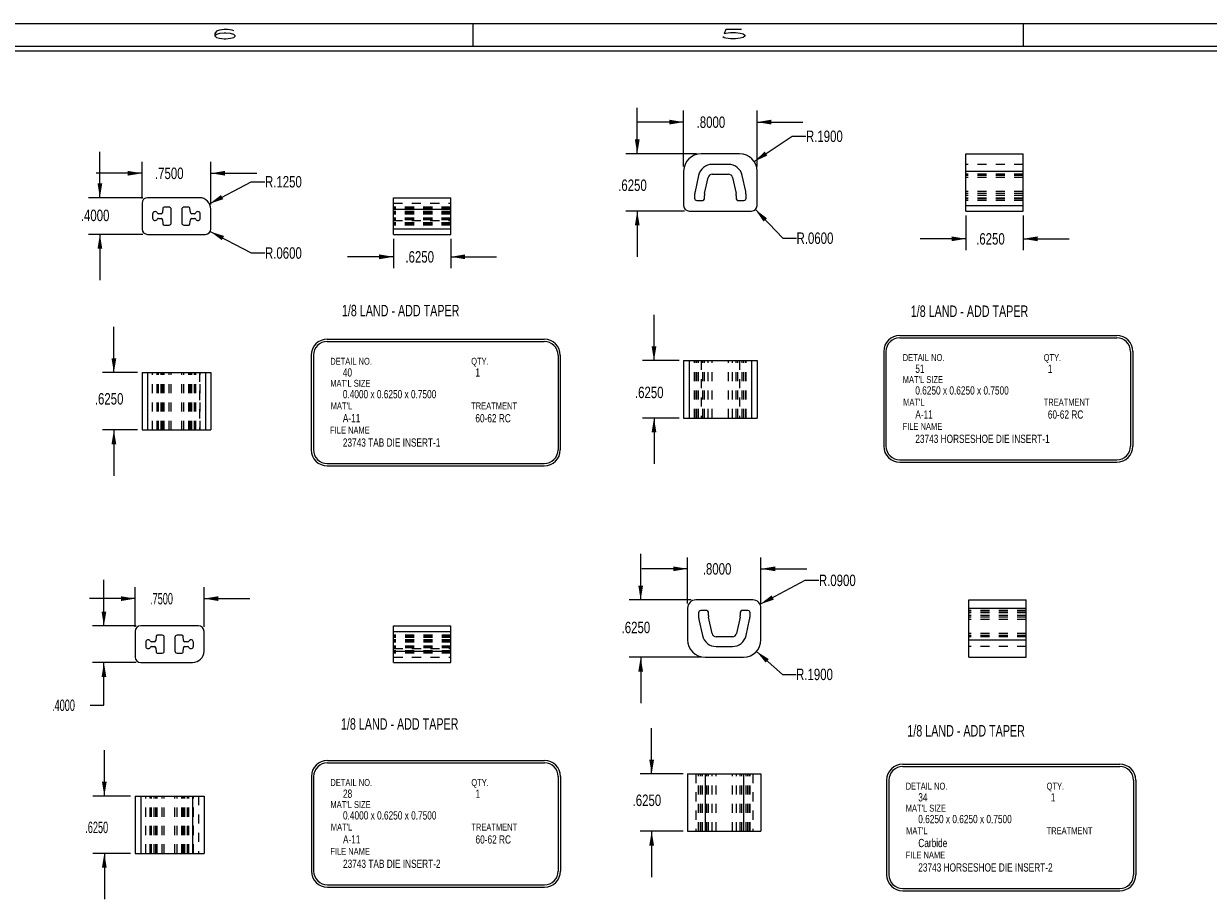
# Model space of a CAD drawing. Header units: inches. Extents: x 1802 to 2468, y -208 to -72.
# Tile 241 of 256: x 2032 to 2045, y -194 to -185. Entities that reach past the tile are written whole.
import ezdxf

# ---------------------------------------------------------------- set-up
doc = ezdxf.new("R2010")
doc.units = ezdxf.units.IN
doc.header["$LTSCALE"] = 0.5
doc.header["$MEASUREMENT"] = 0
doc.linetypes.add('HIDDEN', pattern=[0.225, 0.15, -0.075])
for name, color, linetype in [('SID-M-D', 42, 'Continuous'), ('SID-M-H', 4, 'HIDDEN'), ('SID-M-M', 233, 'Continuous'), ('SID-M-S', 105, 'Continuous')]:
    doc.layers.add(name, color=color, linetype=linetype)
doc.styles.add('R', font='ROMAND.SHX')
doc.styles.add('SLDTEXTSTYLE0', font='TXT', dxfattribs={"width": 0.595745})
doc.styles.add('SLDTEXTSTYLE1', font='TXT', dxfattribs={"width": 0.744681})

# ---------------------------------------------------------------- blocks, each defined once
blk = doc.blocks.new('*U9')
at = {"layer": 'SID-M-S'}
for p, q in [((0, 22.55), (-34, 22.55)), ((-29, 22.55), (-29, 22.3)), ((-23, 22.55), (-23, 22.3)), ((0, 22.3), (-34, 22.3)), ((0, 22.25), (-34, 22.25))]:
    blk.add_line(p, q, dxfattribs=at)
at = {"layer": 'SID-M-D', "style": 'R', "width": 4}
for s, p in [('6', (-31.882, 22.386)), ('5', (-26.327, 22.386))]:
    blk.add_text(s, height=0.1, dxfattribs=at).set_placement(p)

msp = doc.modelspace()

# ---------------------------------------------------------------- linework, layer by layer
at = {"layer": 'SID-M-D'}
for p, q in [((2038.73973, -185.96406), (2038.73973, -185.46406)), ((2039.24574, -186.10406), (2039.24574, -185.49471)), ((2040.04574, -186.10406), (2040.04574, -185.49471)), ((2039.24574, -185.61971), (2038.74574, -185.61971)), ((2040.04574, -185.61971), (2040.54574, -185.61971)), ((2040.01399, -186.04891), (2040.42892, -185.77319)), ((2040.42892, -185.77319), (2040.57892, -185.77319)), ((2032.88117, -186.44347), (2032.88117, -185.94347)), ((2039.38574, -185.96406), (2038.61473, -185.96406)), ((2033.34095, -186.45347), (2033.34095, -186.05216)), ((2034.09095, -186.51847), (2034.09095, -186.05216)), ((2033.34095, -186.17716), (2032.84095, -186.17716)), ((2034.09095, -186.17716), (2034.59095, -186.17716)), ((2034.07639, -186.50992), (2034.53117, -186.26881)), ((2034.53117, -186.26881), (2034.68117, -186.26881)), ((2033.35095, -186.44347), (2032.75617, -186.44347)), ((2039.25574, -186.58906), (2038.61473, -186.58906)), ((2038.73973, -186.58906), (2038.73973, -187.08906)), ((2040.02729, -186.57234), (2040.3266, -186.88413)), ((2042.32342, -186.63906), (2042.32342, -187.01643)), ((2042.94842, -186.63906), (2042.94842, -187.01643)), ((2033.35095, -186.84347), (2032.75617, -186.84347)), ((2032.88117, -186.84347), (2032.88117, -187.34347)), ((2034.0841, -186.81132), (2034.53117, -187.04561)), ((2036.08203, -186.89347), (2036.08203, -187.2126)), ((2036.70703, -186.89347), (2036.70703, -187.2126)), ((2040.3266, -186.88413), (2040.4766, -186.88413)), ((2042.32342, -186.89143), (2041.82342, -186.89143)), ((2042.94842, -186.89143), (2043.44842, -186.89143)), ((2034.53117, -187.04561), (2034.68117, -187.04561)), ((2036.08203, -187.0876), (2035.58203, -187.0876)), ((2036.70703, -187.0876), (2037.20703, -187.0876)), ((2038.92245, -188.21954), (2038.92245, -187.71954)), ((2033.03397, -188.34918), (2033.03397, -187.84918)), ((2039.19574, -188.21954), (2038.79745, -188.21954)), ((2033.29095, -188.34918), (2032.90897, -188.34918)), ((2039.19574, -188.84454), (2038.79745, -188.84454)), ((2038.92245, -188.84454), (2038.92245, -189.34454)), ((2033.29095, -188.97418), (2032.90897, -188.97418)), ((2033.03397, -188.97418), (2033.03397, -189.47418)), ((2038.77705, -190.82675), (2038.77705, -190.32675)), ((2039.28874, -190.86675), (2039.28874, -190.36329)), ((2040.08874, -190.86675), (2040.08874, -190.36329)), ((2039.28874, -190.48829), (2038.78874, -190.48829)), ((2040.08874, -190.48829), (2040.58874, -190.48829)), ((2032.92547, -191.10995), (2032.92547, -190.60995)), ((2040.07824, -190.87456), (2040.57011, -190.61353)), ((2040.57011, -190.61353), (2040.72011, -190.61353)), ((2033.26638, -191.11995), (2033.26638, -190.68819)), ((2034.01638, -191.11995), (2034.01638, -190.68819)), ((2033.26638, -190.81319), (2032.76638, -190.81319)), ((2034.01638, -190.81319), (2034.51638, -190.81319)), ((2039.32874, -190.82675), (2038.65205, -190.82675)), ((2033.27638, -191.10995), (2032.80047, -191.10995)), ((2040.04061, -191.38813), (2040.32167, -191.6385)), ((2033.27638, -191.50995), (2032.80047, -191.50995)), ((2032.92547, -191.97502), (2032.92547, -191.50995)), ((2039.42874, -191.45175), (2038.65205, -191.45175)), ((2038.77705, -191.45175), (2038.77705, -191.95175)), ((2040.32167, -191.6385), (2040.47167, -191.6385)), ((2032.77547, -191.97502), (2032.92547, -191.97502)), ((2038.89685, -192.72375), (2038.89685, -192.22375)), ((2032.9298, -192.96541), (2032.9298, -192.46541)), ((2039.23874, -192.72375), (2038.77185, -192.72375)), ((2033.21638, -192.96541), (2032.8048, -192.96541)), ((2039.23874, -193.34875), (2038.77185, -193.34875)), ((2038.89685, -193.34875), (2038.89685, -193.84875)), ((2033.21638, -193.59041), (2032.8048, -193.59041)), ((2032.9298, -193.59041), (2032.9298, -194.09041))]:
    msp.add_line(p, q, dxfattribs=at)
for points in [[(2039.24574, -185.61971), (2039.08974, -185.59371), (2039.08974, -185.64571)], [(2040.04574, -185.61971), (2040.20174, -185.64571), (2040.20174, -185.59371)], [(2038.73973, -185.96406), (2038.76573, -185.80806), (2038.71373, -185.80806)], [(2040.01399, -186.04891), (2040.15831, -185.98422), (2040.12953, -185.94091)], [(2033.34095, -186.17716), (2033.18495, -186.15116), (2033.18495, -186.20316)], [(2034.09095, -186.17716), (2034.24695, -186.20316), (2034.24695, -186.15116)], [(2032.88117, -186.44347), (2032.90717, -186.28747), (2032.85517, -186.28747)], [(2034.07639, -186.50992), (2034.2264, -186.45982), (2034.20204, -186.41387)], [(2038.73973, -186.58906), (2038.71373, -186.74506), (2038.76573, -186.74506)], [(2040.02729, -186.57234), (2040.11657, -186.70289), (2040.15408, -186.66687)], [(2032.88117, -186.84347), (2032.85517, -186.99947), (2032.90717, -186.99947)], [(2034.0841, -186.81132), (2034.21021, -186.90676), (2034.23434, -186.8607)], [(2042.32342, -186.89143), (2042.16742, -186.86543), (2042.16742, -186.91743)], [(2042.94842, -186.89143), (2043.10442, -186.91743), (2043.10442, -186.86543)], [(2036.08203, -187.0876), (2035.92603, -187.0616), (2035.92603, -187.1136)], [(2036.70703, -187.0876), (2036.86303, -187.1136), (2036.86303, -187.0616)], [(2038.92245, -188.21954), (2038.94845, -188.06354), (2038.89645, -188.06354)], [(2033.03397, -188.34918), (2033.05997, -188.19318), (2033.00797, -188.19318)], [(2038.92245, -188.84454), (2038.89645, -189.00054), (2038.94845, -189.00054)], [(2033.03397, -188.97418), (2033.00797, -189.13018), (2033.05997, -189.13018)], [(2039.28874, -190.48829), (2039.13274, -190.46229), (2039.13274, -190.51429)], [(2040.08874, -190.48829), (2040.24474, -190.51429), (2040.24474, -190.46229)], [(2038.77705, -190.82675), (2038.80305, -190.67075), (2038.75105, -190.67075)], [(2033.26638, -190.81319), (2033.11038, -190.78719), (2033.11038, -190.83919)], [(2034.01638, -190.81319), (2034.17238, -190.83919), (2034.17238, -190.78719)], [(2040.07824, -190.87456), (2040.22823, -190.8244), (2040.20385, -190.77847)], [(2032.92547, -191.10995), (2032.95147, -190.95395), (2032.89947, -190.95395)], [(2040.04061, -191.38813), (2040.1398, -191.51131), (2040.17439, -191.47249)], [(2032.92547, -191.50995), (2032.89947, -191.66595), (2032.95147, -191.66595)], [(2038.77705, -191.45175), (2038.75105, -191.60775), (2038.80305, -191.60775)], [(2038.89685, -192.72375), (2038.92285, -192.56775), (2038.87085, -192.56775)], [(2032.9298, -192.96541), (2032.9558, -192.80941), (2032.9038, -192.80941)], [(2038.89685, -193.34875), (2038.87085, -193.50475), (2038.92285, -193.50475)], [(2032.9298, -193.59041), (2032.9038, -193.74641), (2032.9558, -193.74641)]]:
    msp.add_solid(points, dxfattribs=at)
at = {"layer": 'SID-M-H'}
for p, q in [((2042.94842, -186.08046), (2042.32342, -186.08046)), ((2042.32342, -186.15406), (2042.94842, -186.15406)), ((2042.94842, -186.18766), (2042.32342, -186.18766)), ((2042.94842, -186.20078), (2042.32342, -186.20078)), ((2042.94842, -186.20078), (2042.32342, -186.20078)), ((2042.94842, -186.22357), (2042.32342, -186.22357)), ((2042.94842, -186.22357), (2042.32342, -186.22357)), ((2042.94842, -186.37659), (2042.32342, -186.37659)), ((2042.94842, -186.37659), (2042.32342, -186.37659)), ((2042.94842, -186.39938), (2042.32342, -186.39938)), ((2042.94842, -186.39938), (2042.32342, -186.39938)), ((2042.94842, -186.41955), (2042.32342, -186.41955)), ((2042.94842, -186.41955), (2042.32342, -186.41955)), ((2042.94842, -186.41955), (2042.32342, -186.41955)), ((2042.94842, -186.41955), (2042.32342, -186.41955)), ((2042.94842, -186.44906), (2042.32342, -186.44906)), ((2042.94842, -186.44906), (2042.32342, -186.44906)), ((2042.94842, -186.45406), (2042.32342, -186.45406)), ((2042.94842, -186.45406), (2042.32342, -186.45406)), ((2042.94842, -186.47266), (2042.32342, -186.47266)), ((2036.08203, -186.50347), (2036.70703, -186.50347)), ((2036.70703, -186.54587), (2036.08203, -186.54587)), ((2036.70703, -186.55828), (2036.08203, -186.55828)), ((2036.70703, -186.55828), (2036.08203, -186.55828)), ((2036.70703, -186.56947), (2036.08203, -186.56947)), ((2036.70703, -186.56947), (2036.08203, -186.56947)), ((2036.70703, -186.59494), (2036.08203, -186.59494)), ((2036.70703, -186.6029), (2036.08203, -186.6029)), ((2036.70703, -186.6029), (2036.08203, -186.6029)), ((2036.70703, -186.60898), (2036.08203, -186.60898)), ((2036.70703, -186.60898), (2036.08203, -186.60898)), ((2036.70703, -186.61758), (2036.08203, -186.61758)), ((2036.70703, -186.62118), (2036.08203, -186.62118)), ((2036.70703, -186.62118), (2036.08203, -186.62118)), ((2042.32342, -186.52906), (2042.94842, -186.52906)), ((2036.70703, -186.66576), (2036.08203, -186.66576)), ((2036.70703, -186.66576), (2036.08203, -186.66576)), ((2036.70703, -186.66936), (2036.08203, -186.66936)), ((2036.70703, -186.67796), (2036.08203, -186.67796)), ((2036.70703, -186.67796), (2036.08203, -186.67796)), ((2036.70703, -186.68404), (2036.08203, -186.68404)), ((2036.70703, -186.68404), (2036.08203, -186.68404)), ((2036.08203, -186.69199), (2036.70703, -186.69199)), ((2036.70703, -186.71747), (2036.08203, -186.71747)), ((2036.70703, -186.71747), (2036.08203, -186.71747)), ((2036.70703, -186.72865), (2036.08203, -186.72865)), ((2036.70703, -186.72865), (2036.08203, -186.72865)), ((2036.70703, -186.74107), (2036.08203, -186.74107)), ((2036.08203, -186.78347), (2036.70703, -186.78347)), ((2039.36498, -188.84454), (2039.36498, -188.21954)), ((2039.3696, -188.84454), (2039.3696, -188.21954)), ((2039.38858, -188.84454), (2039.38858, -188.21954)), ((2039.40786, -188.84454), (2039.40786, -188.21954)), ((2039.43574, -188.21954), (2039.43574, -188.84454)), ((2039.45358, -188.84454), (2039.45358, -188.21954)), ((2039.47218, -188.84454), (2039.47218, -188.21954)), ((2039.47435, -188.84454), (2039.47435, -188.21954)), ((2039.51261, -188.84454), (2039.51261, -188.21954)), ((2039.55718, -188.84454), (2039.55718, -188.21954)), ((2039.55718, -188.84454), (2039.55718, -188.21954)), ((2039.73431, -188.84454), (2039.73431, -188.21954)), ((2039.73431, -188.84454), (2039.73431, -188.21954)), ((2039.77888, -188.84454), (2039.77888, -188.21954)), ((2039.81714, -188.84454), (2039.81714, -188.21954)), ((2039.81931, -188.84454), (2039.81931, -188.21954)), ((2039.83791, -188.84454), (2039.83791, -188.21954)), ((2039.85574, -188.21954), (2039.85574, -188.84454)), ((2039.88363, -188.84454), (2039.88363, -188.21954)), ((2039.90291, -188.84454), (2039.90291, -188.21954)), ((2039.92189, -188.84454), (2039.92189, -188.21954)), ((2039.92651, -188.84454), (2039.92651, -188.21954)), ((2033.40095, -188.34918), (2033.40095, -188.97418)), ((2033.45625, -188.97418), (2033.45625, -188.34918)), ((2033.50572, -188.97418), (2033.50572, -188.34918)), ((2033.50572, -188.97418), (2033.50572, -188.34918)), ((2033.51996, -188.97418), (2033.51996, -188.34918)), ((2033.51996, -188.97418), (2033.51996, -188.34918)), ((2033.54844, -188.97418), (2033.54844, -188.34918)), ((2033.54844, -188.97418), (2033.54844, -188.34918)), ((2033.56446, -188.97418), (2033.56446, -188.34918)), ((2033.56446, -188.97418), (2033.56446, -188.34918)), ((2033.56836, -188.97418), (2033.56836, -188.34918)), ((2033.56836, -188.97418), (2033.56836, -188.34918)), ((2033.58191, -188.97418), (2033.58191, -188.34918)), ((2033.58191, -188.97418), (2033.58191, -188.34918)), ((2033.63485, -188.97418), (2033.63485, -188.34918)), ((2033.63485, -188.97418), (2033.63485, -188.34918)), ((2033.65845, -188.97418), (2033.65845, -188.34918)), ((2033.77346, -188.97418), (2033.77346, -188.34918)), ((2033.79706, -188.97418), (2033.79706, -188.34918)), ((2033.79706, -188.97418), (2033.79706, -188.34918)), ((2033.85, -188.97418), (2033.85, -188.34918)), ((2033.85, -188.97418), (2033.85, -188.34918)), ((2033.86355, -188.97418), (2033.86355, -188.34918)), ((2033.86355, -188.97418), (2033.86355, -188.34918)), ((2033.86745, -188.97418), (2033.86745, -188.34918)), ((2033.86745, -188.97418), (2033.86745, -188.34918)), ((2033.88347, -188.97418), (2033.88347, -188.34918)), ((2033.88347, -188.97418), (2033.88347, -188.34918)), ((2033.91195, -188.97418), (2033.91195, -188.34918)), ((2033.91195, -188.97418), (2033.91195, -188.34918)), ((2033.92619, -188.97418), (2033.92619, -188.34918)), ((2033.92619, -188.97418), (2033.92619, -188.34918)), ((2033.96595, -188.34918), (2033.96595, -188.97418)), ((2033.97566, -188.97418), (2033.97566, -188.34918)), ((2042.35577, -190.91675), (2042.98077, -190.91675)), ((2042.98077, -190.94315), (2042.35577, -190.94315)), ((2042.98077, -190.96175), (2042.35577, -190.96175)), ((2042.98077, -190.96175), (2042.35577, -190.96175)), ((2042.98077, -190.96675), (2042.35577, -190.96675)), ((2042.98077, -190.96675), (2042.35577, -190.96675)), ((2042.98077, -190.99626), (2042.35577, -190.99626)), ((2042.98077, -190.99626), (2042.35577, -190.99626)), ((2042.98077, -190.99626), (2042.35577, -190.99626)), ((2042.98077, -190.99626), (2042.35577, -190.99626)), ((2042.98077, -191.01643), (2042.35577, -191.01643)), ((2042.98077, -191.01643), (2042.35577, -191.01643)), ((2042.98077, -191.03922), (2042.35577, -191.03922)), ((2042.98077, -191.03922), (2042.35577, -191.03922)), ((2036.08391, -191.16995), (2036.70891, -191.16995)), ((2036.70891, -191.21235), (2036.08391, -191.21235)), ((2036.70891, -191.22477), (2036.08391, -191.22477)), ((2036.70891, -191.22477), (2036.08391, -191.22477)), ((2036.70891, -191.23595), (2036.08391, -191.23595)), ((2036.70891, -191.23595), (2036.08391, -191.23595)), ((2036.70891, -191.26143), (2036.08391, -191.26143)), ((2036.70891, -191.26938), (2036.08391, -191.26938)), ((2036.70891, -191.26938), (2036.08391, -191.26938)), ((2042.98077, -191.19224), (2042.35577, -191.19224)), ((2042.98077, -191.19224), (2042.35577, -191.19224)), ((2042.98077, -191.21503), (2042.35577, -191.21503)), ((2042.98077, -191.21503), (2042.35577, -191.21503)), ((2042.98077, -191.22815), (2042.35577, -191.22815)), ((2042.35577, -191.26175), (2042.98077, -191.26175)), ((2036.70891, -191.27546), (2036.08391, -191.27546)), ((2036.70891, -191.27546), (2036.08391, -191.27546)), ((2036.70891, -191.28406), (2036.08391, -191.28406)), ((2036.70891, -191.28766), (2036.08391, -191.28766)), ((2036.70891, -191.28766), (2036.08391, -191.28766)), ((2036.70891, -191.33224), (2036.08391, -191.33224)), ((2036.70891, -191.33224), (2036.08391, -191.33224)), ((2036.70891, -191.33584), (2036.08391, -191.33584)), ((2036.70891, -191.34444), (2036.08391, -191.34444)), ((2036.70891, -191.34444), (2036.08391, -191.34444)), ((2036.70891, -191.35052), (2036.08391, -191.35052)), ((2036.70891, -191.35052), (2036.08391, -191.35052)), ((2036.08391, -191.35848), (2036.70891, -191.35848)), ((2036.70891, -191.38395), (2036.08391, -191.38395)), ((2036.70891, -191.38395), (2036.08391, -191.38395)), ((2036.70891, -191.39514), (2036.08391, -191.39514)), ((2036.70891, -191.39514), (2036.08391, -191.39514)), ((2042.98077, -191.33535), (2042.35577, -191.33535)), ((2036.70891, -191.40755), (2036.08391, -191.40755)), ((2036.08391, -191.44995), (2036.70891, -191.44995)), ((2039.37874, -192.72375), (2039.37874, -193.34875)), ((2039.40798, -193.34875), (2039.40798, -192.72375)), ((2039.4126, -193.34875), (2039.4126, -192.72375)), ((2039.43158, -193.34875), (2039.43158, -192.72375)), ((2039.45086, -193.34875), (2039.45086, -192.72375)), ((2039.49658, -193.34875), (2039.49658, -192.72375)), ((2039.51518, -193.34875), (2039.51518, -192.72375)), ((2039.51734, -193.34875), (2039.51734, -192.72375)), ((2039.5556, -193.34875), (2039.5556, -192.72375)), ((2039.60017, -193.34875), (2039.60017, -192.72375)), ((2039.60017, -193.34875), (2039.60017, -192.72375)), ((2039.77731, -193.34875), (2039.77731, -192.72375)), ((2039.77731, -193.34875), (2039.77731, -192.72375)), ((2039.82188, -193.34875), (2039.82188, -192.72375)), ((2039.86014, -193.34875), (2039.86014, -192.72375)), ((2039.86231, -193.34875), (2039.86231, -192.72375)), ((2039.88091, -193.34875), (2039.88091, -192.72375)), ((2039.92663, -193.34875), (2039.92663, -192.72375)), ((2039.94591, -193.34875), (2039.94591, -192.72375)), ((2039.96489, -193.34875), (2039.96489, -192.72375)), ((2039.96951, -193.34875), (2039.96951, -192.72375)), ((2039.99874, -192.72375), (2039.99874, -193.34875)), ((2033.32638, -192.96541), (2033.32638, -193.59041)), ((2033.38168, -193.59041), (2033.38168, -192.96541)), ((2033.43114, -193.59041), (2033.43114, -192.96541)), ((2033.43114, -193.59041), (2033.43114, -192.96541)), ((2033.44538, -193.59041), (2033.44538, -192.96541)), ((2033.44538, -193.59041), (2033.44538, -192.96541)), ((2033.47386, -193.59041), (2033.47386, -192.96541)), ((2033.47386, -193.59041), (2033.47386, -192.96541)), ((2033.48989, -193.59041), (2033.48989, -192.96541)), ((2033.48989, -193.59041), (2033.48989, -192.96541)), ((2033.49379, -193.59041), (2033.49379, -192.96541)), ((2033.49379, -193.59041), (2033.49379, -192.96541)), ((2033.50734, -193.59041), (2033.50734, -192.96541)), ((2033.50734, -193.59041), (2033.50734, -192.96541)), ((2033.56028, -193.59041), (2033.56028, -192.96541)), ((2033.56028, -193.59041), (2033.56028, -192.96541)), ((2033.58388, -193.59041), (2033.58388, -192.96541)), ((2033.69888, -193.59041), (2033.69888, -192.96541)), ((2033.72248, -193.59041), (2033.72248, -192.96541)), ((2033.72248, -193.59041), (2033.72248, -192.96541)), ((2033.77543, -193.59041), (2033.77543, -192.96541)), ((2033.77543, -193.59041), (2033.77543, -192.96541)), ((2033.78897, -193.59041), (2033.78897, -192.96541)), ((2033.78897, -193.59041), (2033.78897, -192.96541)), ((2033.79288, -193.59041), (2033.79288, -192.96541)), ((2033.79288, -193.59041), (2033.79288, -192.96541)), ((2033.8089, -193.59041), (2033.8089, -192.96541)), ((2033.8089, -193.59041), (2033.8089, -192.96541)), ((2033.83738, -193.59041), (2033.83738, -192.96541)), ((2033.83738, -193.59041), (2033.83738, -192.96541)), ((2033.85162, -193.59041), (2033.85162, -192.96541)), ((2033.85162, -193.59041), (2033.85162, -192.96541)), ((2033.90108, -193.59041), (2033.90108, -192.96541)), ((2033.95638, -192.96541), (2033.95638, -193.59041))]:
    msp.add_line(p, q, dxfattribs=at)
at = {"layer": 'SID-M-M'}
for p, q in [((2035.36007, -187.98581), (2037.72605, -187.98581)), ((2035.36007, -188.01081), (2037.72605, -188.01081)), ((2041.60147, -187.94536), (2043.96745, -187.94536)), ((2041.60147, -187.97036), (2043.96745, -187.97036)), ((2035.18507, -188.16081), (2035.18507, -189.19133)), ((2035.21007, -188.16081), (2035.21007, -189.19133)), ((2037.87605, -188.16081), (2037.87605, -189.19133)), ((2037.90105, -188.16081), (2037.90105, -189.19133)), ((2041.42647, -188.12036), (2041.42647, -189.15088)), ((2041.45147, -188.12036), (2041.45147, -189.15088)), ((2044.11745, -188.12036), (2044.11745, -189.15088)), ((2044.14245, -188.12036), (2044.14245, -189.15088)), ((2041.60147, -189.30088), (2043.96745, -189.30088)), ((2041.60147, -189.32588), (2043.96745, -189.32588)), ((2035.36007, -189.34133), (2037.72605, -189.34133)), ((2035.36007, -189.36633), (2037.72605, -189.36633)), ((2035.36195, -192.577), (2037.72794, -192.577)), ((2035.36195, -192.602), (2037.72794, -192.602)), ((2041.63381, -192.61681), (2043.9998, -192.61681)), ((2041.63381, -192.64181), (2043.9998, -192.64181)), ((2035.18695, -192.752), (2035.18695, -193.78252)), ((2035.21195, -192.752), (2035.21195, -193.78252)), ((2037.87794, -192.752), (2037.87794, -193.78252)), ((2037.90294, -192.752), (2037.90294, -193.78252)), ((2041.45881, -192.79181), (2041.45881, -193.82233)), ((2041.48381, -192.79181), (2041.48381, -193.82233)), ((2044.1498, -192.79181), (2044.1498, -193.82233)), ((2044.1748, -192.79181), (2044.1748, -193.82233)), ((2035.36195, -193.93252), (2037.72794, -193.93252)), ((2035.36195, -193.95752), (2037.72794, -193.95752)), ((2041.63381, -193.97233), (2043.9998, -193.97233)), ((2041.63381, -193.99733), (2043.9998, -193.99733))]:
    msp.add_line(p, q, dxfattribs=at)
for centre, radius, start, end in [((2035.36007, -188.16081), 0.175, 90, 180), ((2035.36007, -188.16081), 0.15, 90, 180), ((2037.72605, -188.16081), 0.175, 0, 90), ((2037.72605, -188.16081), 0.15, 0, 90), ((2041.60147, -188.12036), 0.175, 90, 180), ((2041.60147, -188.12036), 0.15, 90, 180), ((2043.96745, -188.12036), 0.175, 0, 90), ((2043.96745, -188.12036), 0.15, 0, 90), ((2035.36007, -189.19133), 0.175, 180, 270), ((2035.36007, -189.19133), 0.15, 180, 270), ((2037.72605, -189.19133), 0.15, 270, 0), ((2037.72605, -189.19133), 0.175, 270, 0), ((2041.60147, -189.15088), 0.175, 180, 270), ((2041.60147, -189.15088), 0.15, 180, 270), ((2043.96745, -189.15088), 0.15, 270, 0), ((2043.96745, -189.15088), 0.175, 270, 0), ((2035.36195, -192.752), 0.175, 90, 180), ((2035.36195, -192.752), 0.15, 90, 180), ((2037.72794, -192.752), 0.175, 0, 90), ((2037.72794, -192.752), 0.15, 0, 90), ((2041.63381, -192.79181), 0.175, 90, 180), ((2041.63381, -192.79181), 0.15, 90, 180), ((2043.9998, -192.79181), 0.175, 0, 90), ((2043.9998, -192.79181), 0.15, 0, 90), ((2035.36195, -193.78252), 0.175, 180, 270), ((2035.36195, -193.78252), 0.15, 180, 270), ((2037.72794, -193.78252), 0.15, 270, 0), ((2037.72794, -193.78252), 0.175, 270, 0), ((2041.63381, -193.82233), 0.175, 180, 270), ((2041.63381, -193.82233), 0.15, 180, 270), ((2043.9998, -193.82233), 0.15, 270, 0), ((2043.9998, -193.82233), 0.175, 270, 0)]:
    msp.add_arc(centre, radius, start, end, dxfattribs=at)
at = {"layer": 'SID-M-S'}
for p, q in [((2039.85574, -185.96406), (2039.43574, -185.96406)), ((2042.32342, -186.15406), (2042.32342, -185.96406)), ((2042.32342, -185.96406), (2042.94842, -185.96406)), ((2042.94842, -186.15406), (2042.94842, -185.96406)), ((2039.73431, -186.08046), (2039.55718, -186.08046)), ((2039.24574, -186.15406), (2039.24574, -186.52906)), ((2039.40786, -186.20078), (2039.3696, -186.37659)), ((2039.47435, -186.39938), (2039.51261, -186.22357)), ((2039.55718, -186.18766), (2039.73431, -186.18766)), ((2039.77888, -186.22357), (2039.81714, -186.39938)), ((2039.92189, -186.37659), (2039.88363, -186.20078)), ((2040.04574, -186.52906), (2040.04574, -186.15406)), ((2042.32342, -186.52906), (2042.32342, -186.15406)), ((2042.32342, -186.15406), (2042.94842, -186.15406)), ((2042.94842, -186.52906), (2042.94842, -186.15406)), ((2033.96595, -186.44347), (2033.40095, -186.44347)), ((2036.08203, -186.56847), (2036.08203, -186.44347)), ((2036.08203, -186.44347), (2036.70703, -186.44347)), ((2036.70703, -186.56847), (2036.70703, -186.44347)), ((2039.36498, -186.41955), (2039.36498, -186.44906)), ((2039.38858, -186.47266), (2039.45358, -186.47266)), ((2039.47218, -186.45406), (2039.47218, -186.41955)), ((2039.81931, -186.41955), (2039.81931, -186.45406)), ((2039.83791, -186.47266), (2039.90291, -186.47266)), ((2039.92651, -186.44906), (2039.92651, -186.41955)), ((2033.34095, -186.50347), (2033.34095, -186.78347)), ((2033.45625, -186.62118), (2033.45625, -186.66576)), ((2033.54844, -186.61758), (2033.51996, -186.61758)), ((2033.56836, -186.55828), (2033.56446, -186.6029)), ((2033.63485, -186.54587), (2033.58191, -186.54587)), ((2033.65845, -186.71747), (2033.65845, -186.56947)), ((2033.77346, -186.56947), (2033.77346, -186.71747)), ((2033.85, -186.54587), (2033.79706, -186.54587)), ((2033.86745, -186.6029), (2033.86355, -186.55828)), ((2033.91195, -186.61758), (2033.88347, -186.61758)), ((2033.97566, -186.66576), (2033.97566, -186.62118)), ((2034.09095, -186.78347), (2034.09095, -186.56847)), ((2036.08203, -186.78347), (2036.08203, -186.56847)), ((2036.08203, -186.56847), (2036.70703, -186.56847)), ((2036.70703, -186.78347), (2036.70703, -186.56847)), ((2039.30574, -186.58906), (2039.98574, -186.58906)), ((2042.32342, -186.58906), (2042.32342, -186.52906)), ((2042.32342, -186.52906), (2042.94842, -186.52906)), ((2042.32342, -186.58906), (2042.94842, -186.58906)), ((2042.94842, -186.58906), (2042.94842, -186.52906)), ((2033.51996, -186.66936), (2033.54844, -186.66936)), ((2033.56446, -186.68404), (2033.56836, -186.72865)), ((2033.58191, -186.74107), (2033.63485, -186.74107)), ((2033.79706, -186.74107), (2033.85, -186.74107)), ((2033.86355, -186.72865), (2033.86745, -186.68404)), ((2033.88347, -186.66936), (2033.91195, -186.66936)), ((2033.40095, -186.84347), (2034.03095, -186.84347)), ((2036.08203, -186.84347), (2036.08203, -186.78347)), ((2036.08203, -186.78347), (2036.70703, -186.78347)), ((2036.08203, -186.84347), (2036.70703, -186.84347)), ((2036.70703, -186.84347), (2036.70703, -186.78347)), ((2039.24574, -188.21954), (2039.24574, -188.84454)), ((2039.24574, -188.21954), (2039.30574, -188.21954)), ((2039.30574, -188.21954), (2039.30574, -188.84454)), ((2039.30574, -188.21954), (2039.98574, -188.21954)), ((2039.98574, -188.21954), (2039.98574, -188.84454)), ((2039.98574, -188.21954), (2040.04574, -188.21954)), ((2040.04574, -188.21954), (2040.04574, -188.84454)), ((2033.34095, -188.34918), (2033.34095, -188.97418)), ((2033.34095, -188.34918), (2033.40095, -188.34918)), ((2033.40095, -188.34918), (2033.40095, -188.97418)), ((2033.40095, -188.34918), (2034.03095, -188.34918)), ((2034.03095, -188.34918), (2034.03095, -188.97418)), ((2034.03095, -188.34918), (2034.09095, -188.34918)), ((2034.09095, -188.34918), (2034.09095, -188.97418)), ((2039.24574, -188.84454), (2039.30574, -188.84454)), ((2039.30574, -188.84454), (2039.98574, -188.84454)), ((2039.98574, -188.84454), (2040.04574, -188.84454)), ((2033.34095, -188.97418), (2033.40095, -188.97418)), ((2033.40095, -188.97418), (2034.03095, -188.97418)), ((2034.03095, -188.97418), (2034.09095, -188.97418)), ((2039.99874, -190.82675), (2039.37874, -190.82675)), ((2042.35577, -190.91675), (2042.35577, -190.82675)), ((2042.35577, -190.82675), (2042.98077, -190.82675)), ((2042.98077, -190.91675), (2042.98077, -190.82675)), ((2039.28874, -190.91675), (2039.28874, -191.26175)), ((2039.40798, -190.96675), (2039.40798, -190.99626)), ((2039.49658, -190.94315), (2039.43158, -190.94315)), ((2039.51518, -190.99626), (2039.51518, -190.96175)), ((2039.86231, -190.96175), (2039.86231, -190.99626)), ((2039.94591, -190.94315), (2039.88091, -190.94315)), ((2039.96951, -190.99626), (2039.96951, -190.96675)), ((2040.08874, -191.26175), (2040.08874, -190.91675)), ((2042.35577, -191.26175), (2042.35577, -190.91675)), ((2042.35577, -190.91675), (2042.98077, -190.91675)), ((2042.98077, -191.26175), (2042.98077, -190.91675)), ((2033.95638, -191.10995), (2033.32638, -191.10995)), ((2036.08391, -191.16995), (2036.08391, -191.10995)), ((2036.08391, -191.10995), (2036.70891, -191.10995)), ((2036.70891, -191.16995), (2036.70891, -191.10995)), ((2039.4126, -191.03922), (2039.45086, -191.21503)), ((2039.5556, -191.19224), (2039.51734, -191.01643)), ((2039.86014, -191.01643), (2039.82188, -191.19224)), ((2039.92663, -191.21503), (2039.96489, -191.03922)), ((2033.26638, -191.16995), (2033.26638, -191.44995)), ((2033.49379, -191.22477), (2033.48989, -191.26938)), ((2033.56028, -191.21235), (2033.50734, -191.21235)), ((2033.58388, -191.38395), (2033.58388, -191.23595)), ((2033.69888, -191.23595), (2033.69888, -191.38395)), ((2033.77543, -191.21235), (2033.72248, -191.21235)), ((2033.79288, -191.26938), (2033.78897, -191.22477)), ((2034.01638, -191.38495), (2034.01638, -191.16995)), ((2036.08391, -191.16995), (2036.70891, -191.16995)), ((2036.08391, -191.38495), (2036.08391, -191.16995)), ((2036.70891, -191.38495), (2036.70891, -191.16995)), ((2039.77731, -191.22815), (2039.60017, -191.22815)), ((2042.35577, -191.45175), (2042.35577, -191.26175)), ((2042.35577, -191.26175), (2042.98077, -191.26175)), ((2042.98077, -191.45175), (2042.98077, -191.26175)), ((2033.38168, -191.28766), (2033.38168, -191.33224)), ((2033.47386, -191.28406), (2033.44538, -191.28406)), ((2033.44538, -191.33584), (2033.47386, -191.33584)), ((2033.48989, -191.35052), (2033.49379, -191.39514)), ((2033.78897, -191.39514), (2033.79288, -191.35052)), ((2033.83738, -191.28406), (2033.8089, -191.28406)), ((2033.8089, -191.33584), (2033.83738, -191.33584)), ((2033.90108, -191.33224), (2033.90108, -191.28766)), ((2036.08391, -191.50995), (2036.08391, -191.38495)), ((2036.08391, -191.38495), (2036.70891, -191.38495)), ((2036.70891, -191.50995), (2036.70891, -191.38495)), ((2039.60017, -191.33535), (2039.77731, -191.33535)), ((2033.32638, -191.50995), (2033.89138, -191.50995)), ((2033.50734, -191.40755), (2033.56028, -191.40755)), ((2033.72248, -191.40755), (2033.77543, -191.40755)), ((2036.08391, -191.50995), (2036.70891, -191.50995)), ((2039.47874, -191.45175), (2039.89874, -191.45175)), ((2042.35577, -191.45175), (2042.98077, -191.45175)), ((2039.28874, -192.72375), (2039.28874, -193.34875)), ((2039.28874, -192.72375), (2039.47874, -192.72375)), ((2039.47874, -192.72375), (2039.47874, -193.34875)), ((2039.47874, -192.72375), (2039.89874, -192.72375)), ((2039.89874, -192.72375), (2039.89874, -193.34875)), ((2039.89874, -192.72375), (2040.08874, -192.72375)), ((2040.08874, -192.72375), (2040.08874, -193.34875)), ((2033.26638, -192.96541), (2033.26638, -193.59041)), ((2033.26638, -192.96541), (2033.32638, -192.96541)), ((2033.32638, -192.96541), (2033.32638, -193.59041)), ((2033.32638, -192.96541), (2033.89138, -192.96541)), ((2033.89138, -192.96541), (2033.89138, -193.59041)), ((2033.89138, -192.96541), (2034.01638, -192.96541)), ((2034.01638, -192.96541), (2034.01638, -193.59041)), ((2039.28874, -193.34875), (2039.47874, -193.34875)), ((2039.47874, -193.34875), (2039.89874, -193.34875)), ((2039.89874, -193.34875), (2040.08874, -193.34875)), ((2033.26638, -193.59041), (2033.32638, -193.59041)), ((2033.32638, -193.59041), (2033.89138, -193.59041)), ((2033.89138, -193.59041), (2034.01638, -193.59041))]:
    msp.add_line(p, q, dxfattribs=at)
for centre, radius, start, end in [((2039.43574, -186.15406), 0.19, 90, 180), ((2039.85574, -186.15406), 0.19, 0, 90), ((2039.55718, -186.23327), 0.15281, 90, 167.722994), ((2039.73431, -186.23327), 0.15281, 12.277006, 90), ((2039.55718, -186.23327), 0.04561, 90, 167.722994), ((2039.73431, -186.23327), 0.04561, 12.277006, 90), ((2033.40095, -186.50347), 0.06, 90, 180), ((2033.96595, -186.56847), 0.125, 0, 90), ((2039.567, -186.41955), 0.20203, 167.722994, 180), ((2039.38858, -186.44906), 0.0236, 180, 270), ((2039.45358, -186.45406), 0.0186, 270, 0), ((2039.567, -186.41955), 0.09483, 167.722994, 180), ((2039.72448, -186.41955), 0.09483, 0, 12.277006), ((2039.83791, -186.45406), 0.0186, 180, 270), ((2039.90291, -186.44906), 0.0236, 270, 0), ((2039.72448, -186.41955), 0.20203, 0, 12.277006), ((2033.48249, -186.62118), 0.02624, 27.717748, 180), ((2033.51996, -186.6015), 0.01609, 207.717748, 270), ((2033.54844, -186.6015), 0.01609, 270, 355), ((2033.58191, -186.55947), 0.0136, 90, 175), ((2033.63485, -186.56947), 0.0236, 0, 90), ((2033.79706, -186.56947), 0.0236, 90, 180), ((2033.85, -186.55947), 0.0136, 5, 90), ((2033.88347, -186.6015), 0.01609, 185, 270), ((2033.91195, -186.6015), 0.01609, 270, 332.282252), ((2033.94942, -186.62118), 0.02624, 0, 152.282252), ((2039.30574, -186.52906), 0.06, 180, 270), ((2039.98574, -186.52906), 0.06, 270, 0), ((2033.48249, -186.66576), 0.02624, 180, 332.282252), ((2033.51996, -186.68544), 0.01609, 90, 152.282252), ((2033.54844, -186.68544), 0.01609, 5, 90), ((2033.58191, -186.72747), 0.0136, 185, 270), ((2033.63485, -186.71747), 0.0236, 270, 0), ((2033.79706, -186.71747), 0.0236, 180, 270), ((2033.85, -186.72747), 0.0136, 270, 355), ((2033.88347, -186.68544), 0.01609, 90, 175), ((2033.91195, -186.68544), 0.01609, 27.717748, 90), ((2033.94942, -186.66576), 0.02624, 207.717748, 0), ((2033.40095, -186.78347), 0.06, 180, 270), ((2034.03095, -186.78347), 0.06, 270, 0), ((2039.37874, -190.91675), 0.09, 90, 180), ((2039.99874, -190.91675), 0.09, 0, 90), ((2039.43158, -190.96675), 0.0236, 90, 180), ((2039.61, -190.99626), 0.20203, 180, 192.277006), ((2039.49658, -190.96175), 0.0186, 0, 90), ((2039.61, -190.99626), 0.09483, 180, 192.277006), ((2039.76748, -190.99626), 0.09483, 347.722994, 0), ((2039.88091, -190.96175), 0.0186, 90, 180), ((2039.94591, -190.96675), 0.0236, 0, 90), ((2039.76748, -190.99626), 0.20203, 347.722994, 0), ((2033.32638, -191.16995), 0.06, 90, 180), ((2033.95638, -191.16995), 0.06, 0, 90), ((2033.40792, -191.28766), 0.02624, 27.717748, 180), ((2033.47386, -191.26798), 0.01609, 270, 355), ((2033.50734, -191.22595), 0.0136, 90, 175), ((2033.56028, -191.23595), 0.0236, 0, 90), ((2033.72248, -191.23595), 0.0236, 90, 180), ((2033.77543, -191.22595), 0.0136, 5, 90), ((2033.8089, -191.26798), 0.01609, 185, 270), ((2033.87485, -191.28766), 0.02624, 0, 152.282252), ((2039.47874, -191.26175), 0.19, 180, 270), ((2039.60017, -191.18254), 0.15281, 192.277006, 270), ((2039.60017, -191.18254), 0.04561, 192.277006, 270), ((2039.77731, -191.18254), 0.04561, 270, 347.722994), ((2039.77731, -191.18254), 0.15281, 270, 347.722994), ((2039.89874, -191.26175), 0.19, 270, 0), ((2033.40792, -191.33224), 0.02624, 180, 332.282252), ((2033.44538, -191.26798), 0.01609, 207.717748, 270), ((2033.44538, -191.35192), 0.01609, 90, 152.282252), ((2033.47386, -191.35192), 0.01609, 5, 90), ((2033.50734, -191.39395), 0.0136, 185, 270), ((2033.56028, -191.38395), 0.0236, 270, 0), ((2033.72248, -191.38395), 0.0236, 180, 270), ((2033.77543, -191.39395), 0.0136, 270, 355), ((2033.8089, -191.35192), 0.01609, 90, 175), ((2033.83738, -191.26798), 0.01609, 270, 332.282252), ((2033.83738, -191.35192), 0.01609, 27.717748, 90), ((2033.87485, -191.33224), 0.02624, 207.717748, 0), ((2033.89138, -191.38495), 0.125, 270, 0), ((2033.32638, -191.44995), 0.06, 180, 270)]:
    msp.add_arc(centre, radius, start, end, dxfattribs=at)

# ---------------------------------------------------------------- block references
at = {"layer": 'SID-M-D'}
msp.add_blockref('*U9', (2065.94756, -207.09685), dxfattribs=at)

# ---------------------------------------------------------------- texts
for s, height, style, width, p in [('1/8 LAND - ADD TAPER', 0.125, 'SLDTEXTSTYLE0', 0.7, (2035.51981, -187.73635)), ('1/8 LAND - ADD TAPER', 0.125, 'SLDTEXTSTYLE0', 0.7, (2041.7217, -187.74324)), ('DETAIL NO.', 0.075, 'SLDTEXTSTYLE1', 0.75, (2041.63434, -188.22315)), ('QTY.', 0.075, 'SLDTEXTSTYLE1', 0.75, (2043.17059, -188.22315)), ('DETAIL NO.', 0.075, 'SLDTEXTSTYLE1', 0.75, (2035.39295, -188.2636)), ('QTY.', 0.075, 'SLDTEXTSTYLE1', 0.75, (2036.92919, -188.2636)), ('51', 0.09, 'SLDTEXTSTYLE1', 0.75, (2041.77129, -188.35243)), ('1', 0.09, 'SLDTEXTSTYLE1', 0.75, (2043.21631, -188.35243)), ("MAT'L SIZE", 0.075, 'SLDTEXTSTYLE1', 0.75, (2035.39295, -188.50371)), ('40', 0.09, 'SLDTEXTSTYLE1', 0.75, (2035.52989, -188.39288)), ('1', 0.09, 'SLDTEXTSTYLE1', 0.75, (2036.97492, -188.39288)), ("MAT'L SIZE", 0.075, 'SLDTEXTSTYLE1', 0.75, (2041.63434, -188.46326)), ('0.4000 x 0.6250 x 0.7500', 0.09, 'SLDTEXTSTYLE1', 0.75, (2035.52989, -188.62969)), ('0.6250 x 0.6250 x 0.7500', 0.09, 'SLDTEXTSTYLE1', 0.75, (2041.77129, -188.58923)), ("MAT'L", 0.075, 'SLDTEXTSTYLE1', 0.75, (2035.39758, -188.74988)), ('TREATMENT', 0.075, 'SLDTEXTSTYLE1', 0.75, (2036.92919, -188.74988)), ("MAT'L", 0.075, 'SLDTEXTSTYLE1', 0.75, (2041.63897, -188.70943)), ('TREATMENT', 0.075, 'SLDTEXTSTYLE1', 0.75, (2043.17059, -188.70943)), ('A-11', 0.09, 'SLDTEXTSTYLE1', 0.75, (2035.52989, -188.89092)), ('60-62 RC', 0.09, 'SLDTEXTSTYLE1', 0.75, (2036.97492, -188.892)), ('A-11', 0.09, 'SLDTEXTSTYLE1', 0.75, (2041.77129, -188.85047)), ('60-62 RC', 0.09, 'SLDTEXTSTYLE1', 0.75, (2043.21631, -188.85154)), ('FILE NAME', 0.075, 'SLDTEXTSTYLE1', 0.75, (2035.39165, -189.01401)), ('FILE NAME', 0.075, 'SLDTEXTSTYLE1', 0.75, (2041.63305, -188.97355)), ('23743 TAB DIE INSERT-1', 0.09, 'SLDTEXTSTYLE1', 0.75, (2035.52989, -189.15702)), ('23743 HORSESHOE DIE INSERT-1', 0.09, 'SLDTEXTSTYLE1', 0.75, (2041.77129, -189.11657)), ('1/8 LAND - ADD TAPER', 0.125, 'SLDTEXTSTYLE1', 0.7, (2035.50938, -192.24192)), ('1/8 LAND - ADD TAPER', 0.125, 'SLDTEXTSTYLE0', 0.7, (2041.68442, -192.31627)), ('DETAIL NO.', 0.075, 'SLDTEXTSTYLE0', 0.75, (2035.39483, -192.85479)), ('QTY.', 0.075, 'SLDTEXTSTYLE0', 0.75, (2036.93107, -192.85479)), ('DETAIL NO.', 0.075, 'SLDTEXTSTYLE1', 0.75, (2041.66669, -192.8946)), ('QTY.', 0.075, 'SLDTEXTSTYLE1', 0.75, (2043.20293, -192.8946)), ('28', 0.09, 'SLDTEXTSTYLE0', 0.75, (2035.53177, -192.98407)), ('1', 0.09, 'SLDTEXTSTYLE0', 0.75, (2036.9768, -192.98407)), ('34', 0.09, 'SLDTEXTSTYLE1', 0.75, (2041.80363, -193.02388)), ('1', 0.09, 'SLDTEXTSTYLE1', 0.75, (2043.24866, -193.02388)), ("MAT'L SIZE", 0.075, 'SLDTEXTSTYLE0', 0.75, (2035.39483, -193.0949)), ("MAT'L SIZE", 0.075, 'SLDTEXTSTYLE1', 0.75, (2041.66669, -193.13471)), ('0.4000 x 0.6250 x 0.7500', 0.09, 'SLDTEXTSTYLE0', 0.75, (2035.53177, -193.22087)), ('0.6250 x 0.6250 x 0.7500', 0.09, 'SLDTEXTSTYLE1', 0.75, (2041.80363, -193.26068)), ("MAT'L", 0.075, 'SLDTEXTSTYLE0', 0.75, (2035.39946, -193.34107)), ('TREATMENT', 0.075, 'SLDTEXTSTYLE0', 0.75, (2036.93107, -193.34107)), ("MAT'L", 0.075, 'SLDTEXTSTYLE1', 0.75, (2041.67132, -193.38088)), ('TREATMENT', 0.075, 'SLDTEXTSTYLE1', 0.75, (2043.20293, -193.38088)), ('A-11', 0.09, 'SLDTEXTSTYLE0', 0.75, (2035.53177, -193.48211)), ('60-62 RC', 0.09, 'SLDTEXTSTYLE0', 0.75, (2036.9768, -193.48318)), ('Carbide', 0.09, 'SLDTEXTSTYLE1', 0.75, (2041.80363, -193.52192)), ('FILE NAME', 0.075, 'SLDTEXTSTYLE0', 0.75, (2035.39354, -193.60519)), ('FILE NAME', 0.075, 'SLDTEXTSTYLE1', 0.75, (2041.6654, -193.64501)), ('23743 TAB DIE INSERT-2', 0.09, 'SLDTEXTSTYLE0', 0.75, (2035.53177, -193.74821)), ('23743 HORSESHOE DIE INSERT-2', 0.09, 'SLDTEXTSTYLE1', 0.75, (2041.80363, -193.78802))]:
    msp.add_text(s, height=height, dxfattribs=dict(at, style=style, width=width)).set_placement(p)
at = {"layer": 'SID-M-D', "char_height": 0.125, "attachment_point": 1}
for s, insert, style in [('.8000', (2039.38704, -185.5578), 'SLDTEXTSTYLE1'), ('R.1900', (2040.57892, -185.71128), 'SLDTEXTSTYLE1'), ('.7500', (2033.48193, -186.11525), 'SLDTEXTSTYLE1'), ('R.1250', (2034.68117, -186.20689), 'SLDTEXTSTYLE1'), ('.6250', (2038.53192, -186.24482), 'SLDTEXTSTYLE1'), ('.4000', (2032.67336, -186.57365), 'SLDTEXTSTYLE1'), ('R.0600', (2040.4766, -186.82221), 'SLDTEXTSTYLE1'), ('.6250', (2042.43479, -186.82952), 'SLDTEXTSTYLE1'), ('R.0600', (2034.68117, -186.98369), 'SLDTEXTSTYLE1'), ('.6250', (2036.21236, -187.02569), 'SLDTEXTSTYLE1'), ('.6250', (2038.71464, -188.50322), 'SLDTEXTSTYLE1'), ('.6250', (2032.82616, -188.57281), 'SLDTEXTSTYLE1'), ('.8000', (2039.4544, -190.42638), 'SLDTEXTSTYLE1'), ('R.0900', (2040.72011, -190.55162), 'SLDTEXTSTYLE1'), ('.7500', (2033.42863, -190.75127), 'SLDTEXTSTYLE0'), ('.6250', (2038.56924, -191.06529), 'SLDTEXTSTYLE1'), ('R.1900', (2040.47167, -191.57659), 'SLDTEXTSTYLE1'), ('.4000', (2032.35984, -191.9131), 'SLDTEXTSTYLE0'), ('.6250', (2038.68903, -192.94876), 'SLDTEXTSTYLE1'), ('.6250', (2032.72199, -193.24401), 'SLDTEXTSTYLE0')]:
    msp.add_mtext(s, dxfattribs=dict(at, insert=insert, style=style))

doc.saveas('drawing.dxf')
